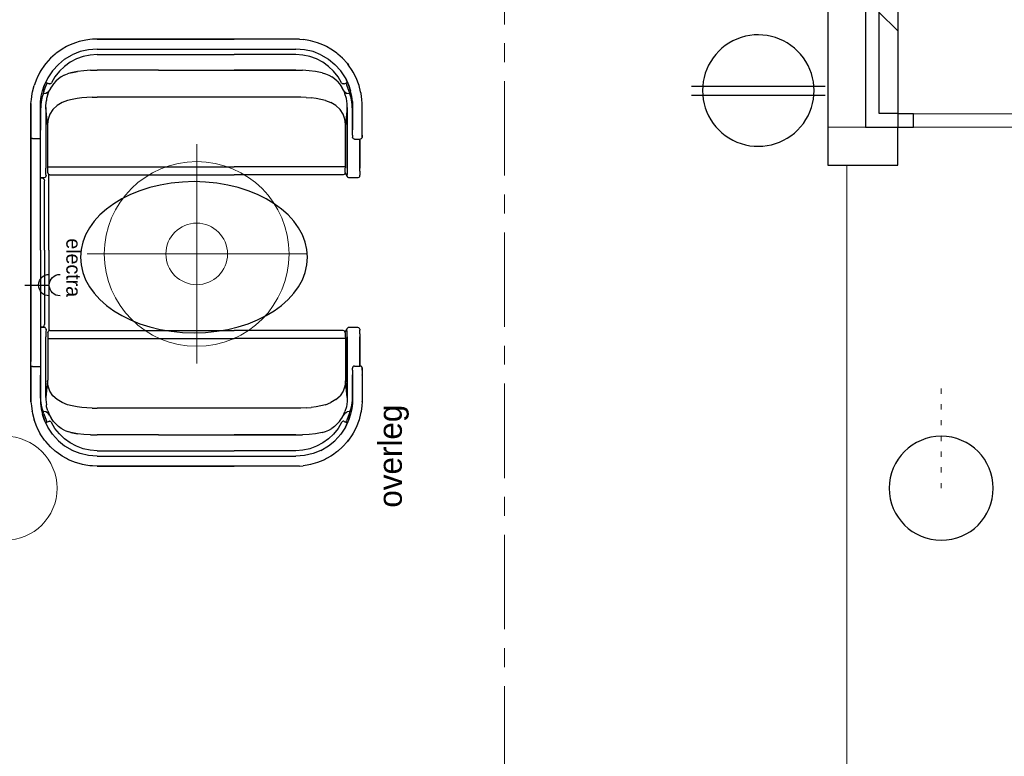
# Model space of a CAD drawing. Header units: millimetres. Extents: x -46954 to 169732, y -26853 to 94136.
# Tile 32 of 174: x 26060 to 31266, y 19793 to 23690. Entities that reach past the tile are written whole.
import ezdxf

# ---------------------------------------------------------------- set-up
doc = ezdxf.new("R2010")
doc.units = ezdxf.units.MM
doc.header["$LTSCALE"] = 400
for name, pattern in [('CENTER', [2, 1.25, -0.25, 0.25, -0.25]), ('STYLE_05', [0.208282, 0.069427, -0.138855]), ('STYLE_06', [1.041641, 0.625, -0.208282, 0.069427, -0.138931])]:
    doc.linetypes.add(name, pattern=pattern)
for name, color, linetype, lineweight in [('Buitenkozijnen', 140, 'Continuous', 15), ('Lijn-stramien', 5, 'STYLE_06', 9), ('mat-baksteen', 5, 'Continuous', 25), ('mat-beton (ihwg)', 5, 'Continuous', 25), ('None', 7, 'Continuous', 9), ('Standard', 7, 'Continuous', 25)]:
    doc.layers.add(name, color=color, linetype=linetype, lineweight=lineweight)
for name, color, linetype in [('inlay', 6, 'Continuous'), ('inr', 4, 'Continuous'), ('plat', 5, 'Continuous'), ('stramien', 1, 'CENTER'), ('verlichting', 2, 'Continuous')]:
    doc.layers.add(name, color=color, linetype=linetype)
doc.styles.add('s100', font='stylu.ttf', dxfattribs={"height": 100})

# ---------------------------------------------------------------- blocks, each defined once
blk = doc.blocks.new('Kolom O 550')
at = {"layer": 'mat-beton (ihwg)', "lineweight": 25}
blk.add_circle((0, 0), 275, dxfattribs=at)
blk = doc.blocks.new('*X956')
at = {"layer": 'None', "lineweight": 9}
for p, q in [((-8323.9, -34663.3), (-8320.7, -34660)), ((-7889.9, -34760), (-7789.9, -34660)), ((-7713.6, -34760), (-7613.6, -34660)), ((-7182.8, -34760), (-7082.8, -34660)), ((-7006.4, -34760), (-6906.4, -34660)), ((-6475.7, -34760), (-6375.7, -34660)), ((-6299.3, -34760), (-6199.3, -34660)), ((-5768.6, -34760), (-5668.6, -34660)), ((-5592.2, -34760), (-5492.2, -34660)), ((-5061.5, -34760), (-4961.5, -34660)), ((-4885.1, -34760), (-4785.1, -34660)), ((-4354.4, -34760), (-4254.4, -34660)), ((-4178, -34760), (-4078, -34660)), ((-3647.3, -34760), (-3547.3, -34660)), ((-3470.9, -34760), (-3370.9, -34660))]:
    blk.add_line(p, q, dxfattribs=at)
blk = doc.blocks.new('*U968')
at = {"layer": 'Buitenkozijnen', "lineweight": 15}
for p, q in [((-8398.9, -34760), (-8328.9, -34760)), ((-8398.9, -36590), (-8398.9, -34760)), ((-8328.9, -36590), (-8328.9, -34760)), ((-8398.9, -36590), (-8328.9, -36590))]:
    blk.add_line(p, q, dxfattribs=at)
blk = doc.blocks.new('*U969')
at = {"layer": 'Buitenkozijnen', "color": 92, "lineweight": 25}
for points in [[(-8328.9, -34760), (-8398.9, -34760), (-8398.9, -34842.7), (-8328.9, -34842.7)], [(-8328.9, -36507.3), (-8398.9, -36507.3), (-8398.9, -36590), (-8328.9, -36590)]]:
    blk.add_lwpolyline(points, close=True, dxfattribs=at)
at = {"layer": 'Buitenkozijnen'}
blk.add_blockref('*U968', (0, 0), dxfattribs=at)
blk = doc.blocks.new('lamp02')
at = {"layer": 'verlichting', "lineweight": 0}
for q in [(0, 555.36), (555.36, 0), (0, -555.36), (-555.36, 0)]:
    blk.add_line((0, 0), q, dxfattribs=at)
for radius in [468, 156]:
    blk.add_circle((0, 0), radius, dxfattribs=at)
blk = doc.blocks.new('220 electrapunt')
at = {"layer": 'verlichting'}
blk.add_line((0, 0), (0, 129), dxfattribs=at)
for centre in [(0, 186.1), (0, 129)]:
    blk.add_arc(centre, 56.9, 180, 0, dxfattribs=at)

msp = doc.modelspace()

# ---------------------------------------------------------------- linework, layer by layer
for p, q in [((26197.12228, 21458.49386), (26190.83791, 21466.74209)), ((26197.12228, 21458.49386), (26190.83791, 21466.74209)), ((26284.31788, 21381.51035), (26276.46242, 21386.6164)), ((26318.48913, 21362.65725), (26307.49148, 21368.54885))]:
    msp.add_line(p, q)
at = {"linetype": 'Continuous', "lineweight": 0, "flags": 128}
msp.add_lwpolyline([(3052.26676, 28251.57274), (3052.26676, 20786.57274), (3312.26676, 20786.57274), (3312.26676, 15241.53211), (38112.3074, 15241.53211), (38112.3074, 20661.57274), (32586.89644, 20661.57274), (32586.89644, 23121.57274), (30332.26676, 23121.57274), (30332.26676, 28541.61338), (3052.26676, 28541.61338), (3052.26676, 28251.57274)], dxfattribs=at)
at = {"layer": 'inlay', "lineweight": 0}
msp.add_line((30432.26676, 18951.57274), (30432.26676, 22921.57274), dxfattribs=at)
at = {"layer": 'inr'}
for p, q in [((26430.8222, 23585.94374), (26409.61246, 23582.40878)), ((26445.3548, 23586.72929), (26430.8222, 23585.94374)), ((26469.70672, 23587.9076), (26445.3548, 23586.72929)), ((26469.70672, 23587.9076), (26793.74443, 23587.9076)), ((26793.74443, 23587.9076), (26469.70672, 23587.9076)), ((26793.74443, 23587.9076), (27193.50876, 23587.9076)), ((27193.50876, 23587.9076), (26793.74443, 23587.9076)), ((27519.90311, 23587.9076), (27193.50876, 23587.9076)), ((27519.90311, 23587.9076), (27193.50876, 23587.9076)), ((27539.14898, 23587.12206), (27519.90311, 23587.9076)), ((27539.14898, 23587.12206), (27519.90311, 23587.9076)), ((27539.14898, 23587.12206), (27558.39486, 23585.94374)), ((27579.6046, 23582.40878), (27558.39486, 23585.94374)), ((26284.31788, 23534.88325), (26276.46242, 23529.7772)), ((26307.49148, 23547.84476), (26284.31788, 23534.88325)), ((26318.48913, 23553.73636), (26307.49148, 23547.84476)), ((26340.09164, 23562.77013), (26318.48913, 23553.73636)), ((26354.62424, 23568.66173), (26340.09164, 23562.77013)), ((26374.26289, 23574.55332), (26354.62424, 23568.66173)), ((26392.33045, 23579.2666), (26374.26289, 23574.55332)), ((26423.75228, 23531.74107), (26378.58339, 23521.52897)), ((26409.61246, 23582.40878), (26392.33045, 23579.2666)), ((26469.70672, 23535.27603), (26423.75228, 23531.74107)), ((26469.70672, 23535.27603), (26793.74443, 23535.27603)), ((26793.74443, 23535.27603), (27193.50876, 23535.27603)), ((27193.50876, 23535.27603), (27519.90311, 23535.27603)), ((27565.85755, 23531.74107), (27519.90311, 23535.27603)), ((27610.63367, 23521.52897), (27565.85755, 23531.74107)), ((27596.88661, 23579.2666), (27579.6046, 23582.40878)), ((27634.59282, 23568.66173), (27596.88661, 23579.2666)), ((27649.12542, 23562.77013), (27634.59282, 23568.66173)), ((27670.72793, 23553.73636), (27649.12542, 23562.77013)), ((27681.72558, 23547.84476), (27670.72793, 23553.73636)), ((27704.89918, 23534.88325), (27681.72558, 23547.84476)), ((27712.75464, 23529.38443), (27704.89918, 23534.88325)), ((26223.04529, 23486.57218), (26197.12228, 23457.89975)), ((26247.39722, 23508.17469), (26223.04529, 23486.57218)), ((26252.50327, 23512.49519), (26247.39722, 23508.17469)), ((26276.46242, 23529.7772), (26252.50327, 23512.49519)), ((26264.28646, 23453.97202), (26296.49384, 23480.68058)), ((26296.49384, 23480.68058), (26336.55668, 23504.12161)), ((26360.51583, 23482.64445), (26327.13013, 23464.96966)), ((26378.58339, 23521.52897), (26336.55668, 23504.24696)), ((26395.8654, 23495.60595), (26360.51583, 23482.64445)), ((26432.39329, 23503.46141), (26395.8654, 23495.60595)), ((26469.70672, 23506.21083), (26432.39329, 23503.46141)), ((26469.70672, 23506.21083), (26793.74443, 23506.21083)), ((26793.74443, 23506.21083), (27193.50876, 23506.21083)), ((27519.51034, 23506.21083), (27193.50876, 23506.21083)), ((27556.82377, 23503.46141), (27519.90311, 23506.21083)), ((27592.95888, 23495.60595), (27556.82377, 23503.46141)), ((27628.70122, 23482.64445), (27592.95888, 23495.60595)), ((27652.2676, 23504.24696), (27610.63367, 23521.52897)), ((27662.08693, 23464.96966), (27628.70122, 23482.64445)), ((27652.2676, 23504.24696), (27692.72322, 23480.68058)), ((27692.72322, 23480.68058), (27726.10892, 23453.18647)), ((27736.71379, 23512.49519), (27712.75464, 23529.38443)), ((27741.81984, 23508.17469), (27736.71379, 23512.49519)), ((27766.17177, 23486.57218), (27741.81984, 23508.17469)), ((27792.09478, 23457.89975), (27766.17177, 23486.57218)), ((26190.83791, 23449.65152), (26171.98481, 23422.15741)), ((26197.12228, 23457.89975), (26190.83791, 23449.65152)), ((26197.12228, 23457.89975), (26190.83791, 23449.65152)), ((26264.28646, 23453.97202), (26232.47184, 23419.408)), ((26296.88661, 23443.36715), (26269.78528, 23417.44413)), ((26327.13013, 23464.96966), (26296.88661, 23443.36715)), ((27692.33045, 23443.36715), (27662.08693, 23464.96966)), ((27718.64624, 23418.22968), (27692.33045, 23443.36715)), ((27757.13799, 23419.408), (27726.10892, 23453.18647)), ((27792.09478, 23457.89975), (27797.98638, 23449.65152)), ((27797.98638, 23449.65152), (27792.09478, 23457.89975)), ((27817.23225, 23422.15741), (27797.98638, 23449.65152)), ((26149.59675, 23379.73793), (26135.45692, 23342.42449)), ((26151.16784, 23383.27288), (26149.59675, 23379.73793)), ((26166.48598, 23413.12363), (26151.16784, 23383.27288)), ((26171.98481, 23422.15741), (26166.48598, 23413.12363)), ((26207.72715, 23382.09456), (26189.26682, 23341.63895)), ((26232.47184, 23419.408), (26207.72715, 23382.09456)), ((26246.2189, 23387.98616), (26227.3658, 23356.17155)), ((26269.78528, 23417.44413), (26246.2189, 23387.98616)), ((26264.28646, 23377.38129), (26250.5394, 23364.81255)), ((26279.21183, 23387.98616), (26264.28646, 23377.38129)), ((26295.31552, 23397.01994), (26279.21183, 23387.98616)), ((26295.31552, 23397.01994), (26312.59753, 23404.08985)), ((26330.27232, 23409.1959), (26312.59753, 23404.08985)), ((26364.83634, 23416.26581), (26330.27232, 23409.1959)), ((26330.27232, 23409.1959), (26364.83634, 23416.26581)), ((26399.40036, 23420.58632), (26364.83634, 23416.26581)), ((26434.35715, 23422.94295), (26399.40036, 23420.58632)), ((26434.35715, 23422.94295), (26469.70672, 23422.94295)), ((26793.74443, 23422.94295), (26469.70672, 23422.94295)), ((26793.74443, 23422.94295), (26469.70672, 23422.94295)), ((26793.74443, 23422.94295), (27193.50876, 23422.94295)), ((26793.74443, 23422.94295), (27193.50876, 23422.94295)), ((27193.50876, 23422.94295), (27519.90311, 23422.94295)), ((27519.90311, 23422.94295), (27193.50876, 23422.94295)), ((27519.90311, 23422.94295), (27554.8599, 23422.94295)), ((27589.8167, 23420.58632), (27554.8599, 23422.94295)), ((27624.38072, 23416.26581), (27589.8167, 23420.58632)), ((27658.94474, 23409.1959), (27624.38072, 23416.26581)), ((27658.94474, 23409.1959), (27676.61953, 23404.08985)), ((27676.61953, 23404.08985), (27693.90154, 23397.01994)), ((27693.90154, 23397.01994), (27710.00523, 23387.98616)), ((27724.9306, 23377.38129), (27710.00523, 23387.98616)), ((27742.99816, 23387.98616), (27718.64624, 23418.22968)), ((27738.67766, 23364.81255), (27724.9306, 23377.38129)), ((27761.85126, 23356.17155), (27742.99816, 23387.98616)), ((27781.48991, 23382.09456), (27757.13799, 23419.408)), ((27781.48991, 23382.09456), (27799.95024, 23341.63895)), ((27799.95024, 23341.63895), (27781.48991, 23382.09456)), ((27822.3383, 23412.73086), (27817.23225, 23422.15741)), ((27838.04922, 23383.27288), (27822.3383, 23412.73086)), ((27853.76014, 23342.42449), (27838.04922, 23383.27288)), ((26127.20869, 23309.43156), (26135.45692, 23342.42449)), ((26180.23304, 23314.14484), (26189.26682, 23341.63895)), ((26189.26682, 23341.63895), (26180.23304, 23314.14484)), ((26186.91018, 23311.00266), (26199.87169, 23344.38836)), ((26186.91018, 23311.00266), (26199.87169, 23344.38836)), ((26199.08614, 23358.13541), (26197.51243, 23359.70912)), ((26199.87169, 23357.34987), (26199.08614, 23358.13541)), ((26201.05001, 23356.56432), (26199.87169, 23357.34987)), ((26205.37051, 23354.60046), (26199.87169, 23344.38836)), ((26199.87169, 23344.38836), (26205.37051, 23354.60046)), ((26199.87169, 23343.99559), (26199.87169, 23344.38836)), ((26199.87169, 23344.38836), (26199.87169, 23343.99559)), ((26214.40429, 23351.45827), (26201.05001, 23356.56432)), ((26216.76092, 23350.67273), (26214.40429, 23351.45827)), ((26216.76092, 23350.67273), (26218.72479, 23350.67273)), ((26222.25975, 23351.45827), (26218.72479, 23350.67273)), ((26219.11756, 23319.64366), (26227.75857, 23335.74735)), ((26227.75857, 23335.74735), (26219.11756, 23319.64366)), ((26225.40193, 23353.42214), (26222.25975, 23351.45827)), ((26225.40193, 23353.42214), (26227.3658, 23356.17155)), ((26238.36344, 23351.0655), (26227.75857, 23335.74735)), ((26250.5394, 23364.81255), (26238.36344, 23351.0655)), ((27738.67766, 23364.81255), (27750.85362, 23351.0655)), ((27750.85362, 23351.0655), (27761.45849, 23335.74735)), ((27770.0995, 23319.64366), (27761.45849, 23335.74735)), ((27761.45849, 23335.74735), (27770.0995, 23319.64366)), ((27763.81513, 23353.42214), (27761.85126, 23356.17155)), ((27766.95731, 23351.45827), (27763.81513, 23353.42214)), ((27770.49227, 23350.67273), (27766.95731, 23351.45827)), ((27772.84891, 23350.67273), (27770.49227, 23350.67273)), ((27772.84891, 23350.67273), (27774.81277, 23351.45827)), ((27774.81277, 23351.45827), (27788.16705, 23356.56432)), ((27783.84655, 23354.60046), (27789.34537, 23344.38836)), ((27789.34537, 23357.34987), (27788.16705, 23356.56432)), ((27790.13092, 23358.13541), (27789.34537, 23357.34987)), ((27802.30688, 23311.00266), (27789.34537, 23344.38836)), ((27802.30688, 23311.00266), (27789.34537, 23344.38836)), ((27791.49147, 23360.17625), (27790.13092, 23358.13541)), ((27808.98402, 23313.75207), (27799.95024, 23341.63895)), ((27799.95024, 23341.63895), (27808.98402, 23313.75207)), ((27862.00837, 23309.43156), (27853.76014, 23342.42449)), ((26121.31709, 23268.1904), (26124.85205, 23299.61224)), ((26124.85205, 23299.61224), (26127.20869, 23309.43156)), ((26124.85205, 23299.21947), (26124.85205, 23300.00501)), ((26124.85205, 23300.00501), (26124.85205, 23299.21947)), ((26170.02094, 23255.62167), (26173.94867, 23285.47241)), ((26177.48363, 23276.43863), (26171.59203, 23241.08907)), ((26173.94867, 23285.47241), (26180.23304, 23314.14484)), ((26186.91018, 23311.00266), (26177.48363, 23276.43863)), ((26183.76799, 23298.43392), (26183.37522, 23298.43392)), ((26183.37522, 23298.43392), (26183.76799, 23298.43392)), ((26183.76799, 23298.43392), (26188.0885, 23298.43392)), ((26198.3006, 23300.79056), (26188.0885, 23298.43392)), ((26207.33437, 23305.50383), (26198.3006, 23300.79056)), ((26207.33437, 23305.50383), (26198.3006, 23300.79056)), ((26202.22832, 23273.68922), (26200.65723, 23263.08435)), ((26208.90547, 23295.68451), (26202.22832, 23273.68922)), ((26210.47656, 23308.25324), (26207.33437, 23305.50383)), ((26208.90547, 23295.68451), (26217.71514, 23317.39672)), ((26217.93924, 23317.6798), (26210.47656, 23308.25324)), ((26217.93924, 23317.6798), (26219.11756, 23319.64366)), ((26219.11756, 23319.64366), (26217.93924, 23317.6798)), ((26362.87247, 23273.29645), (26337.735, 23268.1904)), ((26388.40272, 23276.83141), (26362.87247, 23273.29645)), ((26415.50405, 23279.18804), (26388.40272, 23276.83141)), ((26442.60539, 23280.36636), (26415.50405, 23279.18804)), ((26442.60539, 23280.36636), (26469.70672, 23280.36636)), ((26793.74443, 23280.36636), (26469.70672, 23280.36636)), ((27193.50876, 23280.36636), (26793.74443, 23280.36636)), ((27519.90311, 23280.36636), (27193.50876, 23280.36636)), ((27547.00444, 23280.36636), (27519.90311, 23280.36636)), ((27573.71301, 23279.18804), (27547.00444, 23280.36636)), ((27573.71301, 23279.18804), (27600.81434, 23276.83141)), ((27626.34459, 23273.29645), (27600.81434, 23276.83141)), ((27651.48206, 23268.1904), (27626.34459, 23273.29645)), ((27778.7405, 23308.25324), (27770.0995, 23319.64366)), ((27770.0995, 23319.64366), (27771.27781, 23317.6798)), ((27771.27781, 23317.6798), (27779.52605, 23298.82669)), ((27778.7405, 23308.25324), (27781.88268, 23305.50383)), ((27786.98873, 23273.68922), (27779.52605, 23298.82669)), ((27781.88268, 23305.50383), (27790.91646, 23300.79056)), ((27790.52369, 23245.80234), (27786.98873, 23273.68922)), ((27801.52133, 23298.43392), (27790.91646, 23300.79056)), ((27805.44906, 23298.43392), (27801.52133, 23298.43392)), ((27811.73343, 23276.43863), (27802.30688, 23311.00266)), ((27805.44906, 23298.43392), (27805.84184, 23298.43392)), ((27805.84184, 23298.43392), (27805.44906, 23298.43392)), ((27815.26839, 23285.47241), (27808.98402, 23313.75207)), ((27817.62503, 23241.08907), (27811.73343, 23276.43863)), ((27818.80334, 23256.79998), (27815.26839, 23285.47241)), ((27864.36501, 23299.61224), (27862.00837, 23309.43156)), ((27867.89997, 23268.1904), (27864.36501, 23299.61224)), ((26119.35323, 23246.98066), (26121.31709, 23268.1904)), ((26119.35323, 23246.58789), (26119.35323, 23247.37343)), ((26119.35323, 23247.37343), (26119.35323, 23246.58789)), ((26119.35323, 23246.98066), (26119.35323, 23061.19904)), ((26119.35323, 23061.19904), (26119.35323, 23246.98066)), ((26169.62817, 23227.73478), (26170.02094, 23255.62167)), ((26171.59203, 23241.08907), (26169.62817, 23204.95395)), ((26169.62817, 23227.34201), (26169.62817, 23228.12756)), ((26169.62817, 23228.12756), (26169.62817, 23227.34201)), ((26169.62817, 23228.12756), (26169.62817, 23227.34201)), ((26169.62817, 23227.73478), (26169.62817, 23105.97516)), ((26169.62817, 23204.95395), (26169.62817, 23227.73478)), ((26169.62817, 23227.73478), (26169.62817, 23105.97516)), ((26197.90782, 23235.98302), (26200.65723, 23263.08435)), ((26198.3006, 23225.37815), (26197.90782, 23235.98302)), ((26198.3006, 23225.37815), (26198.3006, 22904.48262)), ((26198.3006, 23225.37815), (26198.3006, 22904.48262)), ((26207.33437, 23136.61145), (26198.3006, 23225.37815)), ((26257.21654, 23235.98302), (26234.43571, 23215.16605)), ((26283.9251, 23251.69394), (26257.21654, 23235.98302)), ((26312.9903, 23262.69158), (26283.9251, 23251.69394)), ((26337.735, 23268.1904), (26312.9903, 23262.69158)), ((27676.22675, 23262.69158), (27651.48206, 23268.1904)), ((27676.22675, 23262.69158), (27705.29195, 23251.69394)), ((27732.00052, 23235.98302), (27705.29195, 23251.69394)), ((27732.00052, 23235.98302), (27754.78135, 23215.16605)), ((27790.91646, 23225.37815), (27781.88268, 23136.61145)), ((27790.91646, 23225.37815), (27790.52369, 23245.80234)), ((27790.91646, 23225.37815), (27790.52369, 23245.80234)), ((27790.91646, 23225.37815), (27790.91646, 22904.48262)), ((27790.91646, 22904.48262), (27790.91646, 23225.37815)), ((27819.58889, 23204.95395), (27817.62503, 23241.08907)), ((27818.80334, 23256.79998), (27819.58889, 23227.73478)), ((27819.58889, 23227.73478), (27818.80334, 23256.79998)), ((27819.58889, 23227.34201), (27819.58889, 23228.12756)), ((27819.58889, 23228.12756), (27819.58889, 23227.34201)), ((27819.58889, 23227.73478), (27819.58889, 23204.95395)), ((27819.58889, 23105.97516), (27819.58889, 23227.73478)), ((27819.58889, 23105.97516), (27819.58889, 23227.73478)), ((27869.86383, 23246.98066), (27867.89997, 23268.1904)), ((27869.86383, 23247.37343), (27869.86383, 23246.58789)), ((27869.86383, 23246.58789), (27869.86383, 23247.37343)), ((27869.86383, 23247.37343), (27869.86383, 23246.58789)), ((27869.86383, 23105.97516), (27869.86383, 23246.98066)), ((27869.86383, 23105.97516), (27869.86383, 23246.98066)), ((26169.62817, 23204.95395), (26169.62817, 23204.56118)), ((26169.62817, 23108.3318), (26169.62817, 23204.95395)), ((26219.51034, 23191.2069), (26210.47656, 23164.49834)), ((26234.43571, 23215.16605), (26219.51034, 23191.2069)), ((27769.70672, 23191.2069), (27754.78135, 23215.16605)), ((27778.7405, 23164.49834), (27769.70672, 23191.2069)), ((27819.58889, 23204.95395), (27819.58889, 23204.56118)), ((27819.58889, 23204.95395), (27819.58889, 23108.3318)), ((26210.47656, 23164.49834), (26207.33437, 23136.61145)), ((26207.33437, 23136.61145), (26207.72715, 23133.46927)), ((26207.72715, 22911.94531), (26207.72715, 23133.46927)), ((26207.72715, 22911.94531), (26207.72715, 23133.46927)), ((27781.88268, 23136.61145), (27778.7405, 23164.49834)), ((27781.48991, 22911.94531), (27781.88268, 23136.61145)), ((27781.48991, 22911.94531), (27781.88268, 23136.61145)), ((26169.23539, 23061.19904), (26169.62817, 23105.97516)), ((27819.58889, 23108.72457), (27819.58889, 23107.93903)), ((27819.58889, 23106.36793), (27819.58889, 23105.58239)), ((27819.58889, 23091.83533), (27819.58889, 23105.97516)), ((27819.58889, 23080.05215), (27819.58889, 23091.83533)), ((27819.58889, 23080.05215), (27819.58889, 23072.19669)), ((27819.58889, 23072.19669), (27819.58889, 23069.44727)), ((27819.58889, 23069.44727), (27819.58889, 23069.0545)), ((27819.58889, 23068.26896), (27819.58889, 23069.44727)), ((27820.76721, 23063.16291), (27819.58889, 23068.26896)), ((27824.69494, 23059.62795), (27820.76721, 23063.16291)), ((27868.29274, 23063.16291), (27864.75778, 23059.62795)), ((27869.86383, 23068.26896), (27868.29274, 23063.16291)), ((27869.86383, 23106.36793), (27869.86383, 23105.58239)), ((27869.86383, 23091.83533), (27869.86383, 23105.97516)), ((27869.86383, 23091.83533), (27869.86383, 23105.97516)), ((27869.86383, 23080.05215), (27869.86383, 23091.83533)), ((27869.86383, 23080.05215), (27869.86383, 23091.83533)), ((27869.86383, 23072.19669), (27869.86383, 23080.05215)), ((27869.86383, 23080.05215), (27869.86383, 23072.19669)), ((27869.86383, 23069.44727), (27869.86383, 23072.19669)), ((27869.86383, 23072.19669), (27869.86383, 23069.44727)), ((27869.86383, 23069.44727), (27869.86383, 23069.0545)), ((27869.86383, 23068.26896), (27869.86383, 23069.44727)), ((27869.86383, 23069.44727), (27869.86383, 23068.26896)), ((26119.35323, 23061.19904), (26119.35323, 22471.6468)), ((26119.35323, 22471.6468), (26119.35323, 23061.19904)), ((26119.35323, 23061.19904), (26121.31709, 23061.19904)), ((26126.81591, 23061.19904), (26121.31709, 23061.19904)), ((26126.81591, 23061.19904), (26134.2786, 23061.19904)), ((26134.2786, 23061.19904), (26169.23539, 23061.19904)), ((26169.23539, 22471.6468), (26169.23539, 23061.19904)), ((26169.23539, 22471.6468), (26169.23539, 23061.19904)), ((27829.40821, 23058.44963), (27824.69494, 23059.62795)), ((27829.40821, 23058.44963), (27859.65173, 23058.44963)), ((27858.86619, 22904.48262), (27858.86619, 23058.44963)), ((27858.86619, 23058.44963), (27858.86619, 22904.48262)), ((27864.75778, 23059.62795), (27859.65173, 23058.44963)), ((26207.72715, 22912.73086), (26793.74443, 22912.73086)), ((26208.11992, 22899.76935), (26207.72715, 22911.94531)), ((26795.70829, 22912.73086), (27193.50876, 22912.73086)), ((27781.49128, 22912.73086), (27193.50876, 22912.73086)), ((27781.09714, 22899.76935), (27781.48991, 22911.94531)), ((26189.65959, 22854.60046), (26169.23539, 22854.60046)), ((26193.58732, 22854.99323), (26189.65959, 22854.60046)), ((26196.7295, 22857.34987), (26193.58732, 22854.99323)), ((26198.69337, 22860.49205), (26196.7295, 22857.34987)), ((26198.3006, 22888.37893), (26198.3006, 22904.48262)), ((26198.69337, 22875.41742), (26198.3006, 22888.37893)), ((26199.08614, 22866.77642), (26198.69337, 22875.41742)), ((26198.69337, 22860.49205), (26199.47891, 22864.41978)), ((26199.08614, 22866.77642), (26199.47891, 22864.41978)), ((26208.11992, 22889.16448), (26208.11992, 22899.76935)), ((26208.51269, 22882.48734), (26208.11992, 22889.16448)), ((26208.90547, 22880.1307), (26208.51269, 22882.48734)), ((26208.90547, 22880.1307), (26210.47656, 22875.41742)), ((26214.01151, 22871.88247), (26210.47656, 22875.41742)), ((26214.01151, 22471.6468), (26214.01151, 22871.88247)), ((26219.11756, 22870.31138), (26214.01151, 22871.88247)), ((26219.11756, 22870.31138), (26793.74443, 22870.31138)), ((26795.70829, 22870.31138), (27193.50876, 22870.31138)), ((27770.0995, 22870.31138), (27193.50876, 22870.31138)), ((27775.20554, 22871.88247), (27770.0995, 22870.31138)), ((27778.7405, 22875.41742), (27775.20554, 22871.88247)), ((27780.31159, 22880.1307), (27778.7405, 22875.41742)), ((27779.91882, 22878.55961), (27790.52369, 22860.49205)), ((27780.70437, 22882.48734), (27780.31159, 22880.1307)), ((27780.70437, 22882.48734), (27781.09714, 22889.16448)), ((27781.09714, 22889.16448), (27781.09714, 22899.76935)), ((27790.13092, 22866.77642), (27789.73814, 22864.41978)), ((27789.73814, 22864.41978), (27790.52369, 22860.49205)), ((27790.52369, 22875.41742), (27790.13092, 22866.77642)), ((27790.91646, 22888.37893), (27790.52369, 22875.41742)), ((27790.52369, 22860.49205), (27792.48755, 22857.34987)), ((27790.91646, 22904.8754), (27790.91646, 22904.08985)), ((27790.91646, 22904.48262), (27790.91646, 22888.37893)), ((27796.02251, 22854.99323), (27792.48755, 22857.34987)), ((27799.55747, 22854.60046), (27796.02251, 22854.99323)), ((27847.47577, 22854.60046), (27799.55747, 22854.60046)), ((27852.18905, 22855.77878), (27847.47577, 22854.60046)), ((27854.54569, 22857.74264), (27852.18905, 22855.77878)), ((27856.11678, 22859.31373), (27854.54569, 22857.74264)), ((27856.50955, 22860.09928), (27856.11678, 22859.31373)), ((27857.2951, 22862.45592), (27856.50955, 22860.09928)), ((27857.2951, 22862.45592), (27857.68787, 22865.5981)), ((27857.68787, 22864.81255), (27858.08064, 22868.34751)), ((27858.47342, 22875.41742), (27858.08064, 22868.34751)), ((27858.86619, 22888.37893), (27858.47342, 22875.41742)), ((27858.86619, 22888.37893), (27858.86619, 22904.48262)), ((26176.30531, 22852.63659), (26169.23539, 22852.63659)), ((26183.76799, 22850.67273), (26176.30531, 22852.63659)), ((26189.26682, 22845.1739), (26183.76799, 22850.67273)), ((26189.26682, 22845.1739), (26191.23068, 22837.71122)), ((26191.23068, 22471.6468), (26191.23068, 22837.71122)), ((26119.35323, 21855.19456), (26119.35323, 22471.6468)), ((26119.35323, 22471.6468), (26119.35323, 21882.09456)), ((26169.23539, 22471.6468), (26169.23539, 21855.19456)), ((26169.23539, 22471.6468), (26169.23539, 21882.09456)), ((26191.23068, 22471.6468), (26191.23068, 22078.68239)), ((26214.01151, 22471.6468), (26214.01151, 22044.51114)), ((26189.26682, 22071.2197), (26191.23068, 22078.68239)), ((26176.30531, 22063.75702), (26169.23539, 22063.75702)), ((26189.65959, 22061.79315), (26169.23539, 22061.79315)), ((26183.76799, 22065.72088), (26176.30531, 22063.75702)), ((26189.26682, 22071.2197), (26183.76799, 22065.72088)), ((26193.58732, 22061.40038), (26189.65959, 22061.79315)), ((26196.7295, 22059.04374), (26193.58732, 22061.40038)), ((26198.69337, 22055.90156), (26196.7295, 22059.04374)), ((26198.69337, 22040.97618), (26198.3006, 22028.01467)), ((26198.3006, 22028.01467), (26198.3006, 22011.91098)), ((26198.69337, 22055.90156), (26199.47891, 22051.97383)), ((26199.08614, 22049.61719), (26198.69337, 22040.97618)), ((26199.08614, 22049.61719), (26199.47891, 22051.97383)), ((26208.51269, 22033.90627), (26208.11992, 22027.22913)), ((26208.11992, 22027.22913), (26208.11992, 22016.62426)), ((26208.90547, 22036.26291), (26208.51269, 22033.90627)), ((26208.90547, 22036.26291), (26210.47656, 22040.97618)), ((26214.01151, 22044.51114), (26210.47656, 22040.97618)), ((26219.11756, 22046.08223), (26214.01151, 22044.51114)), ((26219.11756, 22046.08223), (26793.74443, 22046.08223)), ((26795.70829, 22046.08223), (27193.50876, 22046.08223)), ((27770.0995, 22046.08223), (27193.50876, 22046.08223)), ((27775.20554, 22044.51114), (27770.0995, 22046.08223)), ((27778.7405, 22040.97618), (27775.20554, 22044.51114)), ((27780.31159, 22036.26291), (27778.7405, 22040.97618)), ((27779.91882, 22037.834), (27790.52369, 22055.90156)), ((27780.70437, 22033.90627), (27780.31159, 22036.26291)), ((27780.70437, 22033.90627), (27781.09714, 22027.22913)), ((27781.09714, 22027.22913), (27781.09714, 22016.62426)), ((27789.73814, 22051.97383), (27790.52369, 22055.90156)), ((27790.13092, 22049.61719), (27789.73814, 22051.97383)), ((27790.52369, 22040.97618), (27790.13092, 22049.61719)), ((27790.52369, 22055.90156), (27792.48755, 22059.04374)), ((27790.91646, 22028.01467), (27790.52369, 22040.97618)), ((27790.91646, 22011.91098), (27790.91646, 22028.01467)), ((27796.02251, 22061.40038), (27792.48755, 22059.04374)), ((27799.55747, 22061.79315), (27796.02251, 22061.40038)), ((27847.47577, 22061.79315), (27799.55747, 22061.79315)), ((27852.18905, 22060.61483), (27847.47577, 22061.79315)), ((27854.54569, 22058.65097), (27852.18905, 22060.61483)), ((27856.11678, 22057.07987), (27854.54569, 22058.65097)), ((27856.50955, 22056.29433), (27856.11678, 22057.07987)), ((27857.2951, 22053.93769), (27856.50955, 22056.29433)), ((27857.2951, 22053.93769), (27857.68787, 22050.79551)), ((27857.68787, 22051.58105), (27858.08064, 22048.0461)), ((27858.47342, 22040.97618), (27858.08064, 22048.0461)), ((27858.86619, 22028.01467), (27858.47342, 22040.97618)), ((27858.86619, 22028.01467), (27858.86619, 22011.91098)), ((26198.3006, 21691.01546), (26198.3006, 22011.91098)), ((26198.3006, 21691.01546), (26198.3006, 22011.91098)), ((26208.11992, 22016.62426), (26207.72715, 22004.4483)), ((26207.72715, 22004.4483), (26207.72715, 21782.92434)), ((26207.72715, 22004.4483), (26207.72715, 21782.92434)), ((26207.72715, 22003.66275), (26793.74443, 22003.66275)), ((26795.70829, 22003.66275), (27193.50876, 22003.66275)), ((27781.49128, 22003.66275), (27193.50876, 22003.66275)), ((27781.09714, 22016.62426), (27781.48991, 22004.4483)), ((27781.48991, 22004.4483), (27781.88268, 21779.78215)), ((27781.48991, 22004.4483), (27781.88268, 21779.78215)), ((27790.91646, 22011.51821), (27790.91646, 22012.30376)), ((27790.91646, 22011.91098), (27790.91646, 21691.01546)), ((27790.91646, 21691.01546), (27790.91646, 22011.91098)), ((27858.86619, 22011.91098), (27858.86619, 21857.94398)), ((27858.86619, 21857.94398), (27858.86619, 22011.91098)), ((26119.35323, 21855.19456), (26121.31709, 21855.19456)), ((26119.35323, 21855.19456), (26119.35323, 21669.41295)), ((26119.35323, 21669.41295), (26119.35323, 21855.19456)), ((26126.81591, 21855.19456), (26121.31709, 21855.19456)), ((26126.81591, 21855.19456), (26134.2786, 21855.19456)), ((26134.2786, 21855.19456), (26169.23539, 21855.19456)), ((26169.23539, 21855.19456), (26169.62817, 21810.41845)), ((27820.76721, 21853.2307), (27819.58889, 21848.12465)), ((27819.58889, 21848.12465), (27819.58889, 21846.94633)), ((27819.58889, 21846.94633), (27819.58889, 21847.33911)), ((27819.58889, 21844.19692), (27819.58889, 21846.94633)), ((27819.58889, 21836.34146), (27819.58889, 21844.19692)), ((27819.58889, 21836.34146), (27819.58889, 21824.55827)), ((27819.58889, 21824.55827), (27819.58889, 21810.41845)), ((27824.69494, 21856.76566), (27820.76721, 21853.2307)), ((27829.40821, 21857.94398), (27824.69494, 21856.76566)), ((27829.40821, 21857.94398), (27859.65173, 21857.94398)), ((27864.75778, 21856.76566), (27859.65173, 21857.94398)), ((27868.29274, 21853.2307), (27864.75778, 21856.76566)), ((27869.86383, 21848.12465), (27868.29274, 21853.2307)), ((27869.86383, 21846.94633), (27869.86383, 21848.12465)), ((27869.86383, 21848.12465), (27869.86383, 21846.94633)), ((27869.86383, 21846.94633), (27869.86383, 21847.33911)), ((27869.86383, 21844.19692), (27869.86383, 21846.94633)), ((27869.86383, 21846.94633), (27869.86383, 21844.19692)), ((27869.86383, 21836.34146), (27869.86383, 21844.19692)), ((27869.86383, 21844.19692), (27869.86383, 21836.34146)), ((27869.86383, 21836.34146), (27869.86383, 21824.55827)), ((27869.86383, 21836.34146), (27869.86383, 21824.55827)), ((27869.86383, 21824.55827), (27869.86383, 21810.41845)), ((27869.86383, 21824.55827), (27869.86383, 21810.41845)), ((26169.62817, 21688.65882), (26169.62817, 21810.41845)), ((26169.62817, 21688.65882), (26169.62817, 21810.41845)), ((26169.62817, 21808.06181), (26169.62817, 21711.43965)), ((26207.33437, 21779.78215), (26198.3006, 21691.01546)), ((26207.33437, 21779.78215), (26207.72715, 21782.92434)), ((26210.47656, 21751.89527), (26207.33437, 21779.78215)), ((27781.88268, 21779.78215), (27778.7405, 21751.89527)), ((27790.91646, 21691.01546), (27781.88268, 21779.78215)), ((27819.58889, 21810.02567), (27819.58889, 21810.81122)), ((27819.58889, 21810.41845), (27819.58889, 21688.65882)), ((27819.58889, 21810.41845), (27819.58889, 21688.65882)), ((27819.58889, 21807.66903), (27819.58889, 21808.45458)), ((27819.58889, 21711.43965), (27819.58889, 21808.06181)), ((27869.86383, 21810.02567), (27869.86383, 21810.81122)), ((27869.86383, 21810.41845), (27869.86383, 21669.41295)), ((27869.86383, 21810.41845), (27869.86383, 21669.41295)), ((26169.62817, 21711.43965), (26169.62817, 21711.83243)), ((26171.59203, 21675.30454), (26169.62817, 21711.43965)), ((26169.62817, 21711.43965), (26169.62817, 21688.65882)), ((26219.51034, 21725.18671), (26210.47656, 21751.89527)), ((26234.43571, 21701.22756), (26219.51034, 21725.18671)), ((27769.70672, 21725.18671), (27754.78135, 21701.22756)), ((27778.7405, 21751.89527), (27769.70672, 21725.18671)), ((27819.58889, 21711.43965), (27817.62503, 21675.30454)), ((27819.58889, 21711.43965), (27819.58889, 21711.83243)), ((27819.58889, 21688.65882), (27819.58889, 21711.43965)), ((26119.35323, 21669.02017), (26119.35323, 21669.80572)), ((26119.35323, 21669.80572), (26119.35323, 21669.02017)), ((26119.35323, 21669.41295), (26121.31709, 21648.20321)), ((26169.62817, 21688.26605), (26169.62817, 21689.0516)), ((26169.62817, 21688.26605), (26169.62817, 21689.0516)), ((26169.62817, 21689.0516), (26169.62817, 21688.26605)), ((26169.62817, 21688.65882), (26170.02094, 21660.77194)), ((26170.02094, 21660.77194), (26173.94867, 21630.92119)), ((26177.48363, 21639.95497), (26171.59203, 21675.30454)), ((26198.3006, 21691.01546), (26197.90782, 21680.41059)), ((26197.90782, 21680.41059), (26200.65723, 21653.30925)), ((26257.21654, 21680.41059), (26234.43571, 21701.22756)), ((26283.9251, 21664.69967), (26257.21654, 21680.41059)), ((26312.9903, 21653.70203), (26283.9251, 21664.69967)), ((27676.22675, 21653.70203), (27705.29195, 21664.69967)), ((27732.00052, 21680.41059), (27705.29195, 21664.69967)), ((27732.00052, 21680.41059), (27754.78135, 21701.22756)), ((27790.52369, 21670.59127), (27786.98873, 21642.70438)), ((27790.91646, 21691.01546), (27790.52369, 21670.59127)), ((27790.91646, 21691.01546), (27790.52369, 21670.59127)), ((27817.62503, 21675.30454), (27811.73343, 21639.95497)), ((27818.80334, 21659.59362), (27815.26839, 21630.92119)), ((27819.58889, 21688.65882), (27818.80334, 21659.59362)), ((27818.80334, 21659.59362), (27819.58889, 21688.65882)), ((27819.58889, 21688.26605), (27819.58889, 21689.0516)), ((27819.58889, 21689.0516), (27819.58889, 21688.26605)), ((27869.86383, 21669.41295), (27867.89997, 21648.20321)), ((27869.86383, 21669.02017), (27869.86383, 21669.80572)), ((27869.86383, 21669.80572), (27869.86383, 21669.02017)), ((27869.86383, 21669.02017), (27869.86383, 21669.80572)), ((26121.31709, 21648.20321), (26124.85205, 21616.78137)), ((26124.85205, 21616.38859), (26124.85205, 21617.17414)), ((26124.85205, 21617.17414), (26124.85205, 21616.38859)), ((26124.85205, 21616.78137), (26127.20869, 21606.96204)), ((26127.20869, 21606.96204), (26135.45692, 21573.96911)), ((26173.94867, 21630.92119), (26180.23304, 21602.24877)), ((26186.91018, 21605.39095), (26177.48363, 21639.95497)), ((26183.37522, 21617.95969), (26183.76799, 21617.95969)), ((26183.76799, 21617.95969), (26183.37522, 21617.95969)), ((26183.76799, 21617.95969), (26188.0885, 21617.95969)), ((26186.91018, 21605.39095), (26199.87169, 21572.00525)), ((26186.91018, 21605.39095), (26199.87169, 21572.00525)), ((26198.3006, 21615.60305), (26188.0885, 21617.95969)), ((26207.33437, 21610.88977), (26198.3006, 21615.60305)), ((26207.33437, 21610.88977), (26198.3006, 21615.60305)), ((26202.22832, 21642.70438), (26200.65723, 21653.30925)), ((26208.90547, 21620.7091), (26202.22832, 21642.70438)), ((26210.47656, 21608.14036), (26207.33437, 21610.88977)), ((26208.90547, 21620.7091), (26217.71514, 21598.99689)), ((26217.93924, 21598.71381), (26210.47656, 21608.14036)), ((26337.735, 21648.20321), (26312.9903, 21653.70203)), ((26362.87247, 21643.09716), (26337.735, 21648.20321)), ((26388.40272, 21639.5622), (26362.87247, 21643.09716)), ((26415.50405, 21637.20556), (26388.40272, 21639.5622)), ((26442.60539, 21636.02724), (26415.50405, 21637.20556)), ((26442.60539, 21636.02724), (26469.70672, 21636.02724)), ((26793.74443, 21636.02724), (26469.70672, 21636.02724)), ((27193.50876, 21636.02724), (26793.74443, 21636.02724)), ((27519.90311, 21636.02724), (27193.50876, 21636.02724)), ((27547.00444, 21636.02724), (27519.90311, 21636.02724)), ((27573.71301, 21637.20556), (27547.00444, 21636.02724)), ((27573.71301, 21637.20556), (27600.81434, 21639.5622)), ((27626.34459, 21643.09716), (27600.81434, 21639.5622)), ((27651.48206, 21648.20321), (27626.34459, 21643.09716)), ((27676.22675, 21653.70203), (27651.48206, 21648.20321)), ((27778.7405, 21608.14036), (27770.0995, 21596.74995)), ((27771.27781, 21598.71381), (27779.52605, 21617.56691)), ((27778.7405, 21608.14036), (27781.88268, 21610.88977)), ((27786.98873, 21642.70438), (27779.52605, 21617.56691)), ((27781.88268, 21610.88977), (27790.91646, 21615.60305)), ((27802.30688, 21605.39095), (27789.34537, 21572.00525)), ((27802.30688, 21605.39095), (27789.34537, 21572.00525)), ((27801.52133, 21617.95969), (27790.91646, 21615.60305)), ((27805.44906, 21617.95969), (27801.52133, 21617.95969)), ((27811.73343, 21639.95497), (27802.30688, 21605.39095)), ((27805.84184, 21617.95969), (27805.44906, 21617.95969)), ((27805.44906, 21617.95969), (27805.84184, 21617.95969)), ((27815.26839, 21630.92119), (27808.98402, 21602.64154)), ((27862.00837, 21606.96204), (27853.76014, 21573.96911)), ((27864.36501, 21616.78137), (27862.00837, 21606.96204)), ((27867.89997, 21648.20321), (27864.36501, 21616.78137)), ((26149.59675, 21536.65568), (26135.45692, 21573.96911)), ((26189.26682, 21574.75466), (26180.23304, 21602.24877)), ((26180.23304, 21602.24877), (26189.26682, 21574.75466)), ((26207.72715, 21534.29904), (26189.26682, 21574.75466)), ((26199.08614, 21558.25819), (26197.51243, 21556.68448)), ((26199.87169, 21559.04374), (26199.08614, 21558.25819)), ((26199.87169, 21572.00525), (26199.87169, 21572.39802)), ((26199.87169, 21572.39802), (26199.87169, 21572.00525)), ((26199.87169, 21572.00525), (26205.37051, 21561.79315)), ((26205.37051, 21561.79315), (26199.87169, 21572.00525)), ((26201.05001, 21559.82929), (26199.87169, 21559.04374)), ((26214.40429, 21564.93533), (26201.05001, 21559.82929)), ((26216.76092, 21565.72088), (26214.40429, 21564.93533)), ((26216.76092, 21565.72088), (26218.72479, 21565.72088)), ((26219.11756, 21596.74995), (26217.93924, 21598.71381)), ((26217.93924, 21598.71381), (26219.11756, 21596.74995)), ((26222.25975, 21564.93533), (26218.72479, 21565.72088)), ((26227.75857, 21580.64625), (26219.11756, 21596.74995)), ((26219.11756, 21596.74995), (26227.75857, 21580.64625)), ((26225.40193, 21562.97147), (26222.25975, 21564.93533)), ((26225.40193, 21562.97147), (26227.3658, 21560.22206)), ((26246.2189, 21528.40745), (26227.3658, 21560.22206)), ((26238.36344, 21565.32811), (26227.75857, 21580.64625)), ((26250.5394, 21551.58105), (26238.36344, 21565.32811)), ((27738.67766, 21551.58105), (27750.85362, 21565.32811)), ((27761.85126, 21560.22206), (27742.99816, 21528.40745)), ((27750.85362, 21565.32811), (27761.45849, 21580.64625)), ((27761.45849, 21580.64625), (27770.0995, 21596.74995)), ((27770.0995, 21596.74995), (27761.45849, 21580.64625)), ((27763.81513, 21562.97147), (27761.85126, 21560.22206)), ((27766.95731, 21564.93533), (27763.81513, 21562.97147)), ((27770.49227, 21565.72088), (27766.95731, 21564.93533)), ((27770.0995, 21596.74995), (27771.27781, 21598.71381)), ((27772.84891, 21565.72088), (27770.49227, 21565.72088)), ((27772.84891, 21565.72088), (27774.81277, 21564.93533)), ((27774.81277, 21564.93533), (27788.16705, 21559.82929)), ((27799.95024, 21574.75466), (27781.48991, 21534.29904)), ((27781.48991, 21534.29904), (27799.95024, 21574.75466)), ((27783.84655, 21561.79315), (27789.34537, 21572.00525)), ((27789.34537, 21559.04374), (27788.16705, 21559.82929)), ((27790.13092, 21558.25819), (27789.34537, 21559.04374)), ((27791.49147, 21556.21736), (27790.13092, 21558.25819)), ((27799.95024, 21574.75466), (27808.98402, 21602.64154)), ((27808.98402, 21602.64154), (27799.95024, 21574.75466)), ((27853.76014, 21573.96911), (27838.04922, 21533.12072)), ((26151.16784, 21533.12072), (26149.59675, 21536.65568)), ((26166.48598, 21503.26998), (26151.16784, 21533.12072)), ((26171.98481, 21494.2362), (26166.48598, 21503.26998)), ((26232.47184, 21496.98561), (26207.72715, 21534.29904)), ((26269.78528, 21498.94947), (26246.2189, 21528.40745)), ((26264.28646, 21539.01232), (26250.5394, 21551.58105)), ((26279.21183, 21528.40745), (26264.28646, 21539.01232)), ((26295.31552, 21519.37367), (26279.21183, 21528.40745)), ((26295.31552, 21519.37367), (26312.59753, 21512.30376)), ((26330.27232, 21507.19771), (26312.59753, 21512.30376)), ((26330.27232, 21507.19771), (26364.83634, 21500.12779)), ((26364.83634, 21500.12779), (26330.27232, 21507.19771)), ((27658.94474, 21507.19771), (27624.38072, 21500.12779)), ((27658.94474, 21507.19771), (27676.61953, 21512.30376)), ((27676.61953, 21512.30376), (27693.90154, 21519.37367)), ((27693.90154, 21519.37367), (27710.00523, 21528.40745)), ((27724.9306, 21539.01232), (27710.00523, 21528.40745)), ((27742.99816, 21528.40745), (27718.64624, 21498.16393)), ((27738.67766, 21551.58105), (27724.9306, 21539.01232)), ((27781.48991, 21534.29904), (27757.13799, 21496.98561)), ((27822.3383, 21503.66275), (27817.23225, 21494.2362)), ((27838.04922, 21533.12072), (27822.3383, 21503.66275)), ((26190.83791, 21466.74209), (26171.98481, 21494.2362)), ((26223.04529, 21429.82143), (26197.12228, 21458.49386)), ((26264.28646, 21462.42159), (26232.47184, 21496.98561)), ((26264.28646, 21462.42159), (26296.49384, 21435.71302)), ((26296.88661, 21473.02646), (26269.78528, 21498.94947)), ((26327.13013, 21451.42394), (26296.88661, 21473.02646)), ((26360.51583, 21433.74916), (26327.13013, 21451.42394)), ((26399.40036, 21495.80729), (26364.83634, 21500.12779)), ((26434.35715, 21493.45065), (26399.40036, 21495.80729)), ((26434.35715, 21493.45065), (26469.70672, 21493.45065)), ((26793.74443, 21493.45065), (26469.70672, 21493.45065)), ((26793.74443, 21493.45065), (26469.70672, 21493.45065)), ((26793.74443, 21493.45065), (27193.50876, 21493.45065)), ((26793.74443, 21493.45065), (27193.50876, 21493.45065)), ((27519.90311, 21493.45065), (27193.50876, 21493.45065)), ((27193.50876, 21493.45065), (27519.90311, 21493.45065)), ((27519.90311, 21493.45065), (27554.8599, 21493.45065)), ((27589.8167, 21495.80729), (27554.8599, 21493.45065)), ((27624.38072, 21500.12779), (27589.8167, 21495.80729)), ((27662.08693, 21451.42394), (27628.70122, 21433.74916)), ((27692.33045, 21473.02646), (27662.08693, 21451.42394)), ((27718.64624, 21498.16393), (27692.33045, 21473.02646)), ((27692.72322, 21435.71302), (27726.10892, 21463.20713)), ((27757.13799, 21496.98561), (27726.10892, 21463.20713)), ((27792.09478, 21458.49386), (27766.17177, 21429.82143)), ((27797.98638, 21466.74209), (27792.09478, 21458.49386)), ((27792.09478, 21458.49386), (27797.98638, 21466.74209)), ((27817.23225, 21494.2362), (27797.98638, 21466.74209)), ((26247.39722, 21408.21892), (26223.04529, 21429.82143)), ((26252.50327, 21403.89841), (26247.39722, 21408.21892)), ((26276.46242, 21386.6164), (26252.50327, 21403.89841)), ((26296.49384, 21435.71302), (26336.55668, 21412.272)), ((26378.58339, 21394.86464), (26336.55668, 21412.14665)), ((26395.8654, 21420.78765), (26360.51583, 21433.74916)), ((26432.39329, 21412.93219), (26395.8654, 21420.78765)), ((26469.70672, 21410.18278), (26432.39329, 21412.93219)), ((26469.70672, 21410.18278), (26793.74443, 21410.18278)), ((26793.74443, 21410.18278), (27193.50876, 21410.18278)), ((27519.51034, 21410.18278), (27193.50876, 21410.18278)), ((27556.82377, 21412.93219), (27519.90311, 21410.18278)), ((27592.95888, 21420.78765), (27556.82377, 21412.93219)), ((27628.70122, 21433.74916), (27592.95888, 21420.78765)), ((27652.2676, 21412.14665), (27610.63367, 21394.86464)), ((27652.2676, 21412.14665), (27692.72322, 21435.71302)), ((27736.71379, 21403.89841), (27712.75464, 21387.00918)), ((27741.81984, 21408.21892), (27736.71379, 21403.89841)), ((27766.17177, 21429.82143), (27741.81984, 21408.21892)), ((26307.49148, 21368.54885), (26284.31788, 21381.51035)), ((26340.09164, 21353.62347), (26318.48913, 21362.65725)), ((26354.62424, 21347.73188), (26340.09164, 21353.62347)), ((26374.26289, 21341.84028), (26354.62424, 21347.73188)), ((26423.75228, 21384.65254), (26378.58339, 21394.86464)), ((26469.70672, 21381.11758), (26423.75228, 21384.65254)), ((26469.70672, 21381.11758), (26793.74443, 21381.11758)), ((26793.74443, 21381.11758), (27193.50876, 21381.11758)), ((27193.50876, 21381.11758), (27519.90311, 21381.11758)), ((27565.85755, 21384.65254), (27519.90311, 21381.11758)), ((27610.63367, 21394.86464), (27565.85755, 21384.65254)), ((27634.59282, 21347.73188), (27596.88661, 21337.12701)), ((27649.12542, 21353.62347), (27634.59282, 21347.73188)), ((27670.72793, 21362.65725), (27649.12542, 21353.62347)), ((27681.72558, 21368.54885), (27670.72793, 21362.65725)), ((27704.89918, 21381.51035), (27681.72558, 21368.54885)), ((27712.75464, 21387.00918), (27704.89918, 21381.51035)), ((26392.33045, 21337.12701), (26374.26289, 21341.84028)), ((26409.61246, 21333.98482), (26392.33045, 21337.12701)), ((26430.8222, 21330.44987), (26409.61246, 21333.98482)), ((26445.3548, 21329.66432), (26430.8222, 21330.44987)), ((26469.70672, 21328.486), (26445.3548, 21329.66432)), ((26793.74443, 21328.486), (26469.70672, 21328.486)), ((26469.70672, 21328.486), (26793.74443, 21328.486)), ((27193.50876, 21328.486), (26793.74443, 21328.486)), ((26793.74443, 21328.486), (27193.50876, 21328.486)), ((27519.90311, 21328.486), (27193.50876, 21328.486)), ((27519.90311, 21328.486), (27193.50876, 21328.486)), ((27539.14898, 21329.27155), (27519.90311, 21328.486)), ((27539.14898, 21329.27155), (27519.90311, 21328.486)), ((27539.14898, 21329.27155), (27558.39486, 21330.44987)), ((27579.6046, 21333.98482), (27558.39486, 21330.44987)), ((27596.88661, 21337.12701), (27579.6046, 21333.98482))]:
    msp.add_line(p, q, dxfattribs=at)
at = {"layer": 'inr', "extrusion": (0, 0, -1)}
msp.add_ellipse((26981.37522, 22433.61495), major_axis=(600, 0), ratio=0.6666666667, dxfattribs=at)
at = {"layer": 'Lijn-stramien', "color": 8, "linetype": 'STYLE_05', "lineweight": 5}
msp.add_line((30932.26676, 21211.57274), (30932.26676, 21787.57274), dxfattribs=at)
at = {"layer": 'mat-baksteen', "lineweight": 25}
for p, q in [((30602.26676, 28551.57274), (30602.26676, 23196.57274)), ((30702.26676, 28551.57274), (30702.26676, 23196.57274)), ((30602.26676, 23196.57274), (30702.26676, 23196.57274))]:
    msp.add_line(p, q, dxfattribs=at)
at = {"layer": 'mat-beton (ihwg)', "lineweight": 25}
for p, q in [((30332.26676, 28251.57274), (30332.26676, 22921.57274)), ((30532.26676, 28251.57274), (30532.26676, 23121.57274)), ((30532.26676, 23121.57274), (30702.26676, 23121.57274)), ((30702.26676, 22921.57274), (30702.26676, 23121.57274)), ((30332.26676, 22921.57274), (30702.26676, 22921.57274))]:
    msp.add_line(p, q, dxfattribs=at)
at = {"layer": 'plat', "lineweight": 0}
msp.add_circle((25982.26676, 21211.57274), 275, dxfattribs=at)
msp.add_circle((25982.26676, 21211.57274), 275, dxfattribs=at)
at = {"layer": 'stramien', "lineweight": 0}
msp.add_line((28622.26676, 13265.39602), (28622.26676, 29869.03156), dxfattribs=at)
at = {"layer": 'verlichting'}
for p, q in [((29611.69899, 23339.00358), (30317.98214, 23339.00358)), ((29611.69899, 23291.81305), (30317.98214, 23291.81305))]:
    msp.add_line(p, q, dxfattribs=at)
at = {"layer": 'verlichting', "extrusion": (0, 0, -1)}
msp.add_ellipse((29964.84056, 23315.40831), major_axis=(294.94028, -0.5561), ratio=1, start_param=3.1397071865, end_param=9.4228924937, dxfattribs=at)

# ---------------------------------------------------------------- block references
at = {"layer": 'mat-baksteen', "rotation": 90}
msp.add_blockref('*X956', (-4057.73324, 31520.51338), dxfattribs=at)
at = {"layer": 'mat-beton (ihwg)', "color": 7, "xscale": -1}
msp.add_blockref('Kolom O 550', (30932.26676, 21211.57274), dxfattribs=at)
at = {"layer": 'None', "color": 7, "rotation": 90}
msp.add_blockref('*U969', (-4057.73324, 31520.51338), dxfattribs=at)
at = {"layer": 'verlichting', "lineweight": 0, "xscale": 1.044014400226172, "yscale": 1.044014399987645, "zscale": 1.0440144, "rotation": 89.999810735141}
msp.add_blockref('lamp02', (26995.52463, 22451.26171), dxfattribs=at)
at = {"layer": 'verlichting', "xscale": -1, "rotation": 270}
msp.add_blockref('220 electrapunt', (26087.03146, 22286.16738), dxfattribs=at)

# ---------------------------------------------------------------- texts
at = {"layer": 'plat', "style": 's100'}
msp.add_text('overleg ', height=124.21728, rotation=90, dxfattribs=at).set_placement((28080.21288, 21108.85996))
at = {"layer": 'Standard', "style": 's100'}
msp.add_text('electra', height=77.290752, rotation=270, dxfattribs=at).set_placement((26306.18684, 22533.28826))

doc.saveas('drawing.dxf')
